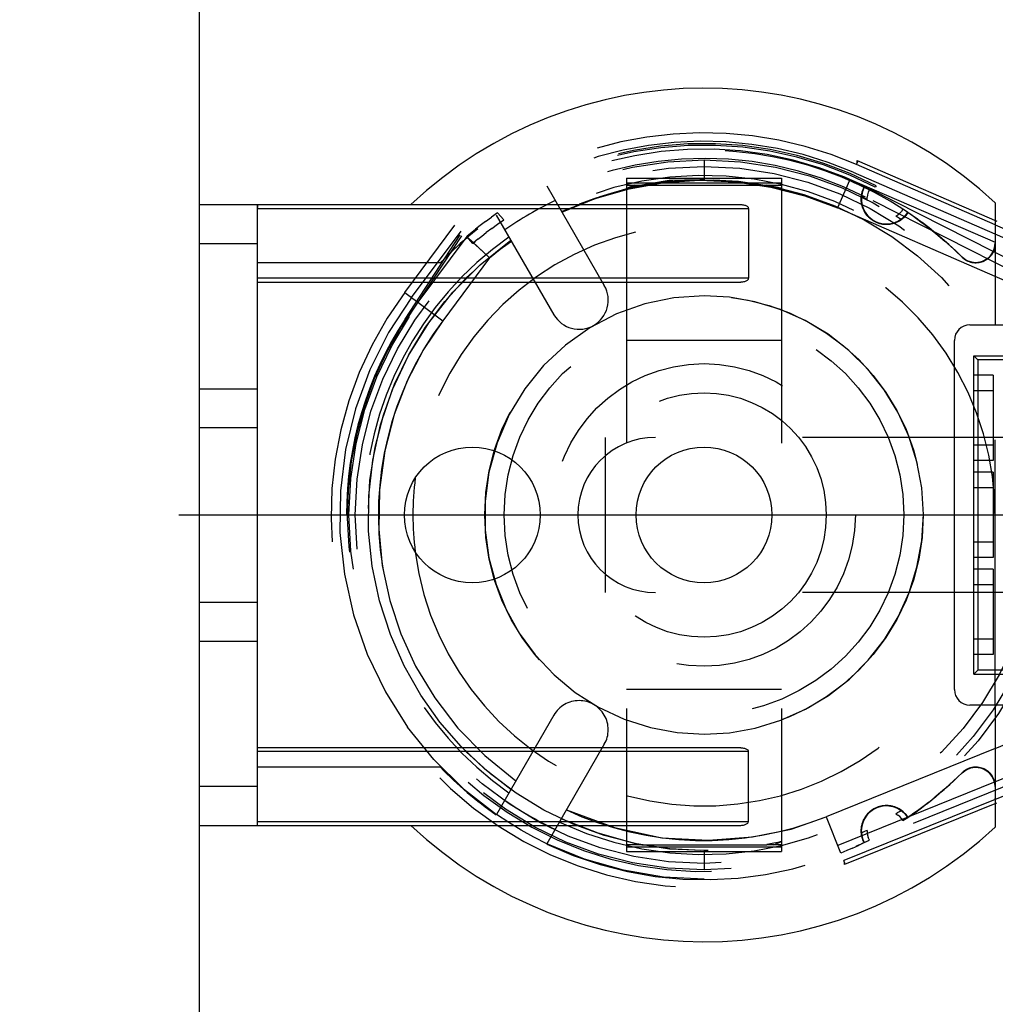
# Model space of a CAD drawing. Header units: millimetres. Extents: x 0 to 210, y 0 to 297.
# Tile 12 of 21: x 140 to 147, y 155 to 162. Entities that reach past the tile are written whole.
import ezdxf
from ezdxf.enums import TextEntityAlignment as Align

# ---------------------------------------------------------------- set-up
doc = ezdxf.new("R2010")
doc.units = ezdxf.units.MM
doc.header["$LTSCALE"] = 19.36
for name, pattern in [('CENTER', [0.6, 0.375, -0.075, 0.075, -0.075]), ('DOT', [0.2, 0.1, -0.1]), ('HIDDEN', [0.2, 0.1, -0.1])]:
    doc.linetypes.add(name, pattern=pattern)
doc.layers.get('0').update_dxf_attribs({"linetype": 'CONTINUOUS'})
for name, color, linetype in [('DEFAULT_2', 8, 'HIDDEN'), ('Z_AXIS', 7, 'CONTINUOUS'), ('Z_DIM_2D', 7, 'CONTINUOUS')]:
    doc.layers.add(name, color=color, linetype=linetype)
doc.styles.add('TEXTSTYLE_3', font='tridonic-metric-print-light.otf')
doc.styles.add('TEXTSTYLE_4', font='gdt', dxfattribs={"width": 0.7})
doc.dimstyles.new('DIMSTYLE_5', dxfattribs={"dimtxt": 2.2, "dimasz": 3.5, "dimexe": 1.5, "dimexo": 0, "dimgap": 0.55, "dimtad": 1, "dimdec": 0, "dimlfac": 3.529412, "dimdsep": 46, "dimtxsty": 'TEXTSTYLE_3', "dimcen": 0.09, "dimclrt": 5, "dimadec": 0, "dimazin": 2, "dimtp": 0.2, "dimtm": 0.2, "dimtfac": 1, "dimtdec": 0, "dimtofl": 0, "dimtmove": 0, "dimatfit": 3, "dimfxl": 0, "dimtolj": 1, "dimarcsym": 0})

# ---------------------------------------------------------------- blocks, each defined once
blk = doc.blocks.new('*D7')
at = {"layer": 'Z_DIM_2D', "color": 2, "linetype": 'Continuous', "transparency": 16777216}
for p, q in [((141.1741, 164.3623), (144.7965, 164.3623)), ((148.4189, 164.3623), (144.7965, 164.3623)), ((141.1741, 141.4335), (141.1741, 163.8123)), ((148.4189, 139.836), (148.4189, 163.8123))]:
    blk.add_line(p, q, dxfattribs=at)
at = {"layer": 'Z_DIM_2D', "color": 5, "linetype": 'Continuous', "transparency": 16777216}
for s, style, p in [('`', 'TEXTSTYLE_4', (143.2159, 164.9123)), (' (24', 'TEXTSTYLE_3', (139.2639, 164.9123)), ('1.5)  ', 'TEXTSTYLE_3', (147.5123, 164.9123)), ('26', 'TEXTSTYLE_3', (134.9452, 164.9123))]:
    blk.add_text(s, height=2.2, dxfattribs=dict(at, style=style)).set_placement(p, align=Align.CENTER)
blk = doc.blocks.new('_NONE')

msp = doc.modelspace()

# ---------------------------------------------------------------- linework, layer by layer
at = {"color": 9, "linetype": 'DOT'}
msp.add_line((144.8274, 160.852), (144.8574, 160.8521), dxfattribs=at)
at = {"color": 7, "linetype": 'Continuous'}
for p, q in [((141.1741, 156.1346), (141.1741, 160.6679)), ((141.1741, 160.6679), (145.1249, 160.6679)), ((141.5991, 156.1346), (141.5991, 160.6679)), ((145.1815, 160.6396), (145.1815, 160.1296)), ((146.9824, 160.6812), (146.9824, 159.7896)), ((146.9824, 160.5205), (148.2111, 159.9863)), ((141.5991, 160.1013), (145.1249, 160.1013)), ((146.7983, 159.7896), (148.0733, 159.7896)), ((146.6849, 157.1263), (146.6849, 159.6763)), ((146.8266, 157.2396), (146.8266, 159.5629)), ((146.8266, 159.5629), (146.8549, 159.5346)), ((146.8266, 159.5629), (148.3849, 159.5629)), ((146.8549, 159.5346), (146.8549, 157.2679)), ((147.2516, 159.5346), (146.8549, 159.5346)), ((141.1741, 159.0388), (141.5991, 159.0388)), ((141.1741, 157.7638), (141.5991, 157.7638)), ((146.8266, 157.2396), (146.8549, 157.2679)), ((147.2516, 157.2679), (146.8549, 157.2679)), ((146.8266, 157.2396), (148.3849, 157.2396)), ((147.4216, 157.0129), (146.7983, 157.0129)), ((146.9824, 157.0129), (146.9824, 156.1214)), ((148.2999, 156.9846), (146.9824, 156.4519)), ((148.2028, 156.817), (146.9824, 156.3235)), ((145.1249, 156.7013), (141.5991, 156.7013)), ((145.1815, 156.1629), (145.1815, 156.6729)), ((141.1741, 156.1346), (145.1249, 156.1346))]:
    msp.add_line(p, q, dxfattribs=at)
at = {"color": 9, "linetype": 'Continuous'}
for p, q in [((141.5991, 160.6396), (145.1815, 160.6396)), ((141.1741, 160.3846), (141.5991, 160.3846)), ((145.1815, 160.1296), (141.5991, 160.1296)), ((147.7966, 159.7896), (146.9824, 160.1436)), ((141.1741, 159.3221), (141.5991, 159.3221)), ((141.1741, 157.4804), (141.5991, 157.4804)), ((146.9824, 156.6964), (147.8232, 157.0363)), ((145.1815, 156.6729), (141.5991, 156.6729)), ((141.5991, 156.4179), (141.1741, 156.4179)), ((141.5991, 156.1629), (145.1815, 156.1629))]:
    msp.add_line(p, q, dxfattribs=at)
at = {"color": 9, "linetype": 'DOT'}
for points in [[(143.8169, 160.6174), (144.11, 160.729), (144.3811, 160.8054), (144.6303, 160.8464)], [(144.4972, 160.8198), (144.3237, 160.7868), (144.1522, 160.7413), (143.9838, 160.6835), (143.8193, 160.6134)], [(145.8324, 160.6436), (145.6208, 160.7233), (145.402, 160.7836), (145.177, 160.8238), (144.9492, 160.8433), (144.7222, 160.8418), (144.4972, 160.8198)], [(142.9498, 159.8197), (142.809, 159.6093), (142.6916, 159.3809), (142.596, 159.1339), (142.5271, 158.8703), (142.4895, 158.5847), (142.4826, 158.2978), (142.5086, 158.0316), (142.5638, 157.7769), (142.6439, 157.5326), (142.7524, 157.297), (142.8919, 157.0649), (143.0608, 156.8447), (143.2583, 156.6438), (143.4847, 156.4597)], [(143.853, 156.2475), (144.2049, 156.1198), (144.5484, 156.0444), (144.8891, 156.0255), (145.2101, 156.0505), (145.4947, 156.1064), (145.7485, 156.1974)]]:
    msp.add_lwpolyline(points, dxfattribs=at)
at = {"color": 7, "linetype": 'Continuous'}
for points in [[(145.1249, 160.6679), (145.1322, 160.6677), (145.1392, 160.667), (145.1457, 160.6659), (145.1519, 160.6645), (145.1577, 160.6627), (145.1631, 160.6605), (145.168, 160.658), (145.1724, 160.6551), (145.1761, 160.6517), (145.179, 160.6479), (145.1808, 160.6439), (145.1815, 160.6396)], [(145.1815, 160.1296), (145.1808, 160.1253), (145.179, 160.1213), (145.1761, 160.1175), (145.1724, 160.1141), (145.168, 160.1112), (145.1631, 160.1087), (145.1577, 160.1065), (145.1519, 160.1047), (145.1457, 160.1033), (145.1392, 160.1022), (145.1322, 160.1015), (145.1249, 160.1013)], [(145.1249, 156.7013), (145.1322, 156.701), (145.1392, 156.7004), (145.1457, 156.6993), (145.1519, 156.6978), (145.1577, 156.696), (145.1631, 156.6939), (145.168, 156.6913), (145.1724, 156.6884), (145.1761, 156.685), (145.179, 156.6813), (145.1808, 156.6772), (145.1815, 156.6729)], [(145.1249, 156.1346), (145.1323, 156.1349), (145.1394, 156.1355), (145.146, 156.1366), (145.1522, 156.1381), (145.158, 156.1399), (145.1633, 156.1421), (145.1682, 156.1446), (145.1724, 156.1475), (145.1761, 156.1507), (145.1789, 156.1544), (145.1807, 156.1584), (145.1815, 156.1629)]]:
    msp.add_lwpolyline(points, dxfattribs=at)
for centre in [(143.1659, 158.4013), (144.8574, 158.4013)]:
    msp.add_circle(centre, 0.4958, dxfattribs=at)
for centre, radius, start, end in [((144.8574, 158.4013), 3.1167, 47.01411, 133.34176), ((146.7983, 159.6763), 0.1133, 90, 180), ((144.8574, 158.4013), 2.125, 172.72145, 187.27855), ((146.7983, 157.1263), 0.1133, 180, 270), ((144.8574, 158.4013), 3.1167, 226.65824, 312.98589)]:
    msp.add_arc(centre, radius, start, end, dxfattribs=at)
at = {"layer": 'DEFAULT_2', "color": 8, "linetype": 'DOT'}
for p, q in [((144.8574, 160.9937), (144.8574, 160.8521)), ((144.8274, 160.852), (144.8579, 160.852)), ((144.0623, 160.7121), (144.3109, 160.7838)), ((144.2908, 160.8096), (144.3983, 160.8093)), ((144.3109, 160.7838), (144.566, 160.8284)), ((145.0873, 160.8337), (145.3461, 160.7953)), ((145.3166, 160.8093), (145.4241, 160.8096)), ((145.9194, 160.8437), (145.8324, 160.6436)), ((143.8194, 160.613), (144.0623, 160.7121)), ((143.3964, 160.5566), (143.3511, 160.608)), ((143.2236, 160.2281), (143.4476, 160.4071)), ((143.2915, 160.2792), (143.3303, 160.3109)), ((143.0244, 160.0282), (143.2236, 160.2281)), ((142.6725, 160.0259), (142.9499, 159.8197)), ((142.8489, 159.8049), (143.0244, 160.0282)), ((144.6374, 159.9867), (144.4252, 159.9427)), ((144.8574, 160.0021), (144.6374, 159.9867)), ((144.4252, 159.9427), (144.219, 159.869)), ((144.219, 159.869), (144.0246, 159.7684)), ((142.7008, 159.5658), (142.8489, 159.8049)), ((144.0246, 159.7684), (143.8464, 159.6423)), ((142.5841, 159.3166), (142.7008, 159.5658)), ((142.4093, 158.2829), (142.4108, 158.5407)), ((143.7626, 157.2334), (143.9176, 157.1055)), ((143.9176, 157.1055), (144.0883, 156.9973)), ((144.0883, 156.9973), (144.2739, 156.9112)), ((144.2739, 156.9112), (144.4674, 156.8487)), ((144.8574, 156.8004), (145.0446, 156.8108)), ((143.2575, 156.5448), (143.0843, 156.7092)), ((143.448, 156.3962), (143.2575, 156.5448)), ((144.0858, 156.0772), (143.8157, 156.183)), ((145.7485, 156.1974), (145.8547, 155.9348)), ((144.3494, 156.0032), (144.0858, 156.0772)), ((144.4037, 155.9929), (144.2908, 155.9929)), ((144.6065, 155.961), (144.3494, 156.0032)), ((144.8569, 155.9505), (144.6065, 155.961)), ((145.4241, 155.9929), (145.3166, 155.9929)), ((144.8875, 155.9505), (144.8569, 155.9505)), ((144.8574, 155.9504), (144.8574, 155.8088))]:
    msp.add_line(p, q, dxfattribs=at)
at = {"layer": 'DEFAULT_2', "color": 8, "linetype": 'HIDDEN'}
for p, q in [((145.9763, 160.9747), (145.9759, 160.9891)), ((145.9759, 160.9891), (146.9937, 160.5465)), ((145.9702, 160.9606), (145.9815, 160.9866)), ((146.9824, 160.5205), (145.9702, 160.9606)), ((144.2908, 160.8606), (144.2908, 155.9438)), ((144.2908, 160.8606), (145.4241, 160.8606)), ((145.4241, 160.8606), (145.4241, 155.9438)), ((146.9846, 160.3898), (145.9228, 160.8515)), ((145.9454, 160.9035), (148.1862, 159.9292)), ((143.709, 160.8043), (144.1296, 160.0758)), ((144.2908, 160.8266), (145.4241, 160.8266)), ((144.3468, 160.8096), (144.2908, 160.7858)), ((144.3734, 160.8038), (144.3991, 160.8089)), ((144.3983, 160.8093), (145.3166, 160.8093)), ((145.3264, 160.8068), (145.3119, 160.8096)), ((145.3409, 160.804), (145.3264, 160.8068)), ((145.36, 160.8), (145.3409, 160.804)), ((145.9464, 160.8318), (145.9194, 160.8437)), ((145.9467, 160.8316), (145.9735, 160.8195)), ((146, 160.8071), (145.9733, 160.8196)), ((146.0265, 160.7943), (145.9999, 160.8071)), ((146.0127, 160.761), (146.0265, 160.7943)), ((146.0265, 160.7943), (146.0129, 160.762)), ((146.0168, 160.7729), (146.013, 160.7616)), ((146.0265, 160.7943), (146.0132, 160.7639)), ((146.0265, 160.7943), (146.0214, 160.7838)), ((146.0329, 160.7912), (146.0265, 160.7943)), ((146.0646, 160.7753), (146.0265, 160.7943)), ((146.0582, 160.7785), (146.0634, 160.7759)), ((146.0673, 160.7835), (147.8056, 159.9006)), ((146.1128, 160.8047), (146.1076, 160.7946)), ((146.0049, 160.7223), (146.0058, 160.7255)), ((146.0058, 160.7255), (146.0049, 160.7224)), ((146.005, 160.712), (146.0049, 160.7223)), ((146.0049, 160.7078), (146.0066, 160.6772)), ((146.0073, 160.675), (146.0049, 160.7078)), ((146.005, 160.7221), (146.0051, 160.7225)), ((146.005, 160.7112), (146.005, 160.7198)), ((146.005, 160.7119), (146.0061, 160.6947)), ((146.0054, 160.6941), (146.005, 160.7112)), ((146.0058, 160.7255), (146.0051, 160.722)), ((146.0057, 160.6924), (146.0063, 160.7287)), ((146.0058, 160.7253), (146.0127, 160.761)), ((146.0074, 160.7378), (146.0058, 160.7256)), ((146.0196, 160.7187), (146.0058, 160.7256)), ((146.0061, 160.6879), (146.0058, 160.7253)), ((146.0132, 160.7639), (146.0059, 160.7271)), ((146.0059, 160.7271), (146.0059, 160.6917)), ((146.0063, 160.7302), (146.0134, 160.7645)), ((146.013, 160.7616), (146.0098, 160.7499)), ((146.0335, 160.7117), (146.0196, 160.7187)), ((146.0476, 160.7044), (146.0335, 160.7117)), ((147.8183, 159.8179), (146.0365, 160.7228)), ((146.0476, 160.7044), (146.0482, 160.722)), ((141.599, 160.6535), (141.5991, 160.6468)), ((145.1633, 160.6604), (145.1682, 160.6579)), ((145.1724, 160.655), (145.1761, 160.6518)), ((145.1807, 160.6441), (145.1815, 160.6396)), ((146.9824, 160.1436), (145.8324, 160.6436)), ((146.0054, 160.6947), (146.0082, 160.6732)), ((146.0085, 160.6715), (146.0054, 160.6941)), ((146.013, 160.6538), (146.0059, 160.6917)), ((146.006, 160.6904), (146.0138, 160.6514)), ((146.0086, 160.6713), (146.0061, 160.6945)), ((146.0139, 160.6509), (146.0061, 160.6879)), ((146.0066, 160.6772), (146.0156, 160.6459)), ((146.0168, 160.6427), (146.0073, 160.675)), ((146.0082, 160.6732), (146.0143, 160.6508)), ((146.0156, 160.6461), (146.0086, 160.6714)), ((146.0298, 160.6159), (146.013, 160.6538)), ((146.0131, 160.6533), (146.0284, 160.6179)), ((146.0138, 160.6514), (146.0313, 160.6133)), ((146.0286, 160.6175), (146.0148, 160.6489)), ((146.0152, 160.6474), (146.0241, 160.626)), ((146.0156, 160.6459), (146.0326, 160.6121)), ((146.0339, 160.6096), (146.0168, 160.6427)), ((146.3098, 160.6337), (146.2983, 160.6179)), ((146.3453, 160.6102), (146.3098, 160.6337)), ((146.3158, 160.6298), (146.3123, 160.6321)), ((143.2627, 160.545), (143.3057, 160.5763)), ((143.3511, 160.608), (143.3056, 160.5762)), ((143.3414, 160.591), (143.7615, 159.8633)), ((146.0372, 160.6033), (146.0253, 160.6236)), ((146.0267, 160.6208), (146.0449, 160.5936)), ((146.0284, 160.6179), (146.0509, 160.586)), ((146.0473, 160.5905), (146.0286, 160.6175)), ((146.0521, 160.5847), (146.0309, 160.614)), ((146.0547, 160.5819), (146.0311, 160.6141)), ((146.0313, 160.6133), (146.0569, 160.5795)), ((146.0326, 160.6121), (146.0557, 160.5808)), ((146.0449, 160.5936), (146.0683, 160.5688)), ((146.0712, 160.5663), (146.0473, 160.5905)), ((146.0509, 160.586), (146.0799, 160.5598)), ((146.0806, 160.5592), (146.0523, 160.5845)), ((146.0871, 160.5546), (146.0547, 160.5819)), ((146.0557, 160.5808), (146.0832, 160.5569)), ((146.0569, 160.5795), (146.0885, 160.554)), ((146.0683, 160.5688), (146.0968, 160.5487)), ((146.0912, 160.5518), (146.0702, 160.5673)), ((146.1002, 160.5467), (146.0737, 160.5646)), ((146.0795, 160.5597), (146.0963, 160.549)), ((146.0799, 160.5598), (146.1157, 160.5389)), ((146.2569, 160.5836), (146.2719, 160.5929)), ((146.2702, 160.575), (146.2569, 160.5836)), ((146.2833, 160.5664), (146.2702, 160.575)), ((146.2762, 160.5459), (146.3026, 160.5631)), ((146.3042, 160.564), (146.28, 160.548)), ((146.2961, 160.5579), (146.2833, 160.5664)), ((146.3201, 160.5786), (146.2885, 160.5528)), ((146.2934, 160.556), (146.3229, 160.5808)), ((146.2961, 160.5579), (146.2934, 160.5555)), ((146.2936, 160.5556), (146.2961, 160.5579)), ((146.2961, 160.5579), (146.2944, 160.5564)), ((146.3047, 160.5644), (146.3274, 160.5856)), ((146.3453, 160.6102), (146.3201, 160.5786)), ((146.3229, 160.5808), (146.3453, 160.6102)), ((146.3453, 160.6102), (146.3268, 160.5854)), ((146.3274, 160.5856), (146.3453, 160.6102)), ((146.3394, 160.6142), (146.3453, 160.6102)), ((146.4154, 160.5614), (146.3453, 160.6102)), ((146.398, 160.5738), (146.4506, 160.5356)), ((146.4152, 160.5614), (146.4836, 160.5105)), ((142.6724, 160.026), (143.0378, 160.5173)), ((143.1621, 160.4663), (143.1896, 160.4886)), ((143.2234, 160.5151), (143.1894, 160.4885)), ((143.2625, 160.5449), (143.2234, 160.5151)), ((143.3077, 160.4937), (143.2684, 160.464)), ((143.3074, 160.4934), (143.3498, 160.5242)), ((143.3498, 160.5242), (143.3964, 160.5566)), ((146.1249, 160.5351), (146.0871, 160.5546)), ((146.0903, 160.5526), (146.129, 160.5337)), ((146.0968, 160.5487), (146.1283, 160.5339)), ((146.0983, 160.5477), (146.1183, 160.5378)), ((146.1323, 160.5326), (146.101, 160.5464)), ((146.1407, 160.5301), (146.1152, 160.5394)), ((146.148, 160.5283), (146.1157, 160.5389)), ((146.1157, 160.5389), (146.1459, 160.5286)), ((146.1157, 160.5389), (146.1592, 160.5263)), ((146.1488, 160.5282), (146.1157, 160.5389)), ((146.1183, 160.5378), (146.1389, 160.5306)), ((146.1663, 160.5252), (146.1249, 160.5351)), ((146.1283, 160.5339), (146.1581, 160.5266)), ((146.129, 160.5337), (146.1716, 160.5247)), ((146.1657, 160.5254), (146.1346, 160.5321)), ((146.1389, 160.5306), (146.1599, 160.5259)), ((146.1664, 160.5249), (146.1407, 160.5301)), ((146.1459, 160.5286), (146.1774, 160.524)), ((146.1819, 160.5238), (146.1488, 160.5282)), ((146.1592, 160.5263), (146.2018, 160.5241)), ((146.1599, 160.5259), (146.1809, 160.5237)), ((146.1609, 160.5259), (146.1933, 160.5237)), ((146.2088, 160.5247), (146.1663, 160.5252)), ((146.1716, 160.5247), (146.215, 160.5254)), ((146.1774, 160.524), (146.2109, 160.5251)), ((146.2148, 160.5255), (146.1809, 160.5238)), ((146.2155, 160.5256), (146.1819, 160.5238)), ((146.1933, 160.5237), (146.2232, 160.527)), ((146.2199, 160.5262), (146.1943, 160.5238)), ((146.2018, 160.5241), (146.2444, 160.5322)), ((146.2478, 160.5332), (146.2088, 160.5247)), ((146.2109, 160.5251), (146.2444, 160.5321)), ((146.215, 160.5254), (146.2551, 160.5364)), ((146.2486, 160.5336), (146.2199, 160.5262)), ((146.2246, 160.5271), (146.2478, 160.5332)), ((146.2522, 160.5347), (146.2273, 160.5277)), ((146.2444, 160.5322), (146.284, 160.55)), ((146.2444, 160.5321), (146.2744, 160.5451)), ((146.2775, 160.5463), (146.2478, 160.5332)), ((146.2885, 160.5528), (146.2503, 160.5343)), ((146.2562, 160.5367), (146.291, 160.5547)), ((146.2839, 160.5499), (146.2684, 160.5421)), ((146.2852, 160.5507), (146.2714, 160.543)), ((146.2933, 160.5555), (146.2839, 160.5499)), ((146.2937, 160.5557), (146.2852, 160.5507)), ((146.5006, 160.4973), (146.4501, 160.5359)), ((146.5505, 160.4572), (146.5006, 160.4973)), ((142.6748, 159.8316), (143.0786, 160.4478)), ((143.0872, 160.4402), (142.6843, 159.8254)), ((142.7225, 159.9888), (143.0837, 160.4745)), ((143.1253, 160.4356), (142.7679, 159.955)), ((143.0778, 160.3827), (143.1315, 160.4297)), ((143.1315, 160.4297), (143.1127, 160.4136)), ((143.1294, 160.4392), (143.1253, 160.4356)), ((143.1703, 160.3846), (143.1253, 160.4356)), ((143.1294, 160.4392), (143.1621, 160.4663)), ((143.2067, 160.3591), (143.1314, 160.4296)), ((143.1315, 160.4297), (143.1764, 160.3871)), ((143.2069, 160.4152), (143.1744, 160.3882)), ((143.2073, 160.4155), (143.2346, 160.4376)), ((143.2346, 160.4376), (143.2684, 160.464)), ((146.5505, 160.4572), (146.6156, 160.4018)), ((146.6476, 160.3732), (146.5996, 160.4158)), ((143.0277, 160.3366), (143.0789, 160.3838)), ((143.0463, 160.354), (143.0277, 160.3366)), ((143.0779, 160.3828), (143.0617, 160.3682)), ((143.0949, 160.3979), (143.0779, 160.3828)), ((143.1703, 160.3846), (143.1868, 160.3985)), ((143.1744, 160.3882), (143.1703, 160.3846)), ((143.1763, 160.3872), (143.2314, 160.3359)), ((143.2065, 160.3592), (143.2915, 160.2792)), ((146.6156, 160.4018), (146.6792, 160.3441)), ((146.6945, 160.3295), (146.6476, 160.3732)), ((146.7406, 160.2846), (146.6788, 160.3444)), ((146.9706, 160.3282), (146.9797, 160.3553)), ((146.9797, 160.3572), (146.9719, 160.3312)), ((146.9789, 160.352), (146.9824, 160.3848)), ((146.9824, 160.3848), (146.9797, 160.3551)), ((146.9824, 160.3848), (146.9797, 160.3572)), ((146.9801, 160.3563), (146.9824, 160.3848)), ((142.9335, 160.2429), (142.9788, 160.2892)), ((143.2915, 160.2792), (142.9498, 159.8197)), ((142.9801, 160.2904), (143.0277, 160.3366)), ((146.7406, 160.2846), (146.6945, 160.3295)), ((146.7694, 160.2627), (146.7406, 160.2846)), ((146.9178, 160.266), (146.94, 160.2837)), ((146.9591, 160.3069), (146.9417, 160.2854)), ((146.9583, 160.3063), (146.9712, 160.33)), ((146.9719, 160.3312), (146.9591, 160.3069)), ((142.9335, 160.2429), (141.5991, 160.2429)), ((142.8401, 160.243), (142.8338, 160.2429)), ((142.8902, 160.2428), (142.8401, 160.243)), ((142.9441, 160.254), (142.9335, 160.2429)), ((146.7695, 160.2626), (146.7986, 160.2498)), ((146.7843, 160.2549), (146.8199, 160.2448)), ((146.812, 160.2461), (146.7843, 160.2549)), ((146.8008, 160.2489), (146.8355, 160.2434)), ((146.8114, 160.2463), (146.8386, 160.2432)), ((146.8398, 160.2431), (146.812, 160.2461)), ((146.8386, 160.2432), (146.8703, 160.2463)), ((146.8682, 160.2459), (146.8409, 160.2432)), ((146.8661, 160.2454), (146.8928, 160.253)), ((146.8954, 160.2541), (146.8682, 160.2459)), ((146.8703, 160.2463), (146.901, 160.2571)), ((146.8928, 160.253), (146.9178, 160.266)), ((142.7225, 159.9887), (142.555, 159.7342)), ((146.9824, 157.0129), (146.9824, 159.7896)), ((145.4241, 159.6763), (144.2908, 159.6763)), ((146.9683, 159.4213), (146.8266, 159.4213)), ((146.9683, 159.4213), (146.9683, 158.7979)), ((146.9683, 159.3079), (146.8266, 159.3079)), ((144.1349, 158.9679), (144.1349, 157.8346)), ((147.5121, 158.9679), (144.1349, 158.9679)), ((146.9683, 158.9113), (146.8266, 158.9113)), ((146.9683, 158.7979), (146.8266, 158.7979)), ((146.9683, 158.7129), (146.8266, 158.7129)), ((146.9683, 158.7129), (146.9683, 158.0896)), ((146.9683, 158.5996), (146.8266, 158.5996)), ((142.2649, 158.4013), (142.2479, 158.4013)), ((146.9683, 158.2029), (146.8266, 158.2029)), ((146.9683, 158.0896), (146.8266, 158.0896)), ((146.9683, 158.0046), (146.8266, 158.0046)), ((146.9683, 158.0046), (146.9683, 157.3813)), ((147.5121, 157.8346), (144.1349, 157.8346)), ((146.9683, 157.8913), (146.8266, 157.8913)), ((146.9683, 157.4946), (146.8266, 157.4946)), ((146.9683, 157.3813), (146.8266, 157.3813)), ((145.4241, 157.1263), (144.2908, 157.1263)), ((143.7615, 156.9392), (143.3428, 156.2141)), ((142.8855, 156.6154), (142.6942, 156.8526)), ((148.1795, 156.8748), (145.8547, 155.9348)), ((144.1296, 156.7267), (143.7105, 156.0007)), ((146.9824, 156.6964), (145.7485, 156.1974)), ((143.1026, 156.4016), (142.8855, 156.6154)), ((142.9335, 156.5596), (141.5991, 156.5596)), ((146.7749, 156.5434), (146.7875, 156.5496)), ((146.8155, 156.5573), (146.7875, 156.5496)), ((146.7876, 156.5491), (146.8149, 156.5569)), ((146.8221, 156.5581), (146.7923, 156.5509)), ((146.8149, 156.5569), (146.8419, 156.5594)), ((146.8453, 156.5593), (146.8168, 156.5571)), ((146.8435, 156.5594), (146.8716, 156.5559)), ((146.8735, 156.5555), (146.8453, 156.5593)), ((146.8716, 156.5559), (146.8983, 156.5472)), ((146.9002, 156.5463), (146.8735, 156.5555)), ((146.8744, 156.5553), (146.9077, 156.5422)), ((146.9095, 156.5416), (146.8821, 156.5531)), ((146.8983, 156.5472), (146.9225, 156.5333)), ((146.9244, 156.532), (146.9002, 156.5463)), ((146.9332, 156.5248), (146.9095, 156.5416)), ((146.9225, 156.5333), (146.9436, 156.5151)), ((146.9452, 156.5134), (146.9244, 156.532)), ((146.6794, 156.4587), (146.6182, 156.4031)), ((146.6928, 156.4713), (146.6387, 156.4212)), ((146.6795, 156.4587), (146.7413, 156.5186)), ((146.6805, 156.4597), (146.7102, 156.488)), ((146.7406, 156.5179), (146.7111, 156.4889)), ((146.7412, 156.5185), (146.7518, 156.5279)), ((146.9527, 156.5046), (146.9332, 156.5248)), ((146.9436, 156.5151), (146.9604, 156.4933)), ((146.9619, 156.4907), (146.9452, 156.5134)), ((146.9667, 156.4823), (146.9527, 156.5046)), ((146.9591, 156.4952), (146.9724, 156.4701)), ((146.9604, 156.4933), (146.9728, 156.4691)), ((146.9732, 156.468), (146.9613, 156.492)), ((146.9739, 156.4661), (146.9619, 156.4907)), ((146.9728, 156.4691), (146.9813, 156.4424)), ((146.9728, 156.4691), (146.9801, 156.4439)), ((146.9803, 156.4431), (146.9739, 156.4656)), ((143.1026, 156.4016), (143.3428, 156.2141)), ((146.9824, 156.4519), (145.8335, 155.9873)), ((146.6159, 156.401), (146.5526, 156.3471)), ((146.6092, 156.3951), (146.5849, 156.3741)), ((146.6442, 156.4262), (146.5887, 156.3774)), ((146.9824, 156.4177), (146.9803, 156.4431)), ((146.9824, 156.4177), (146.9807, 156.442)), ((146.9813, 156.4424), (146.9824, 156.4177)), ((146.9824, 156.4177), (146.9816, 156.4376)), ((146.9824, 156.3235), (145.8781, 155.877)), ((146.4839, 156.2923), (146.5489, 156.3441)), ((146.4936, 156.2998), (146.5179, 156.3189)), ((146.569, 156.3607), (146.5383, 156.3354)), ((146.5955, 156.3832), (146.5394, 156.3363)), ((146.9824, 156.3235), (146.9825, 156.3295)), ((146.993, 156.2972), (145.8834, 155.8486)), ((146.0567, 156.2227), (146.0868, 156.2478)), ((146.0657, 156.2315), (146.0934, 156.2517)), ((146.0974, 156.2542), (146.0689, 156.2343)), ((146.1094, 156.2605), (146.0738, 156.2384)), ((146.0959, 156.2534), (146.0773, 156.2411)), ((146.0791, 156.2425), (146.1145, 156.2632)), ((146.0868, 156.2478), (146.1216, 156.2661)), ((146.1212, 156.266), (146.0908, 156.2505)), ((146.0941, 156.2522), (146.1227, 156.2662)), ((146.1291, 156.2689), (146.0974, 156.2542)), ((146.1491, 156.2745), (146.1094, 156.2605)), ((146.1145, 156.2632), (146.1462, 156.2735)), ((146.1541, 156.2755), (146.1212, 156.266)), ((146.1623, 156.2767), (146.1291, 156.2689)), ((146.1488, 156.2744), (146.1821, 156.2787)), ((146.1512, 156.275), (146.1745, 156.2786)), ((146.1904, 156.2787), (146.1516, 156.2748)), ((146.1584, 156.2762), (146.1912, 156.2789)), ((146.195, 156.2788), (146.1623, 156.2767)), ((146.1745, 156.2786), (146.1981, 156.2787)), ((146.1832, 156.2788), (146.2151, 156.2767)), ((146.2311, 156.2741), (146.1904, 156.2787)), ((146.1912, 156.2789), (146.2215, 156.2758)), ((146.1992, 156.2786), (146.2362, 156.2725)), ((146.2237, 156.2756), (146.2008, 156.2785)), ((146.2181, 156.2765), (146.2497, 156.2685)), ((146.2215, 156.2758), (146.248, 156.2692)), ((146.2496, 156.2687), (146.2242, 156.2754)), ((146.2682, 156.2608), (146.2311, 156.2741)), ((146.2478, 156.2693), (146.2691, 156.2599)), ((146.248, 156.2692), (146.2691, 156.2606)), ((146.2696, 156.2604), (146.2496, 156.2687)), ((146.2516, 156.268), (146.2811, 156.2539)), ((146.3007, 156.2412), (146.2682, 156.2608)), ((146.2691, 156.2606), (146.2841, 156.2525)), ((146.2848, 156.2521), (146.2692, 156.2598)), ((146.282, 156.2535), (146.3084, 156.2351)), ((146.2833, 156.2361), (146.2955, 156.2442)), ((146.2841, 156.2525), (146.2917, 156.2481)), ((146.2961, 156.2446), (146.2934, 156.247)), ((146.2935, 156.247), (146.2945, 156.2461)), ((146.2937, 156.247), (146.2961, 156.2446)), ((146.2961, 156.2446), (146.3105, 156.2332)), ((146.2971, 156.2436), (146.319, 156.2253)), ((146.3958, 156.2272), (146.4452, 156.263)), ((146.4839, 156.2923), (146.4157, 156.2414)), ((146.497, 156.3024), (146.442, 156.2606)), ((146.0234, 156.1752), (146.0106, 156.1389)), ((146.0123, 156.1464), (146.0277, 156.183)), ((146.0141, 156.1517), (146.0251, 156.1787)), ((146.0276, 156.1832), (146.0155, 156.1556)), ((146.0164, 156.1589), (146.0271, 156.1822)), ((146.045, 156.2092), (146.0234, 156.1752)), ((146.0337, 156.1939), (146.0234, 156.1751)), ((146.0277, 156.183), (146.0504, 156.216)), ((146.0462, 156.2109), (146.0337, 156.1939)), ((146.042, 156.2058), (146.0594, 156.2255)), ((146.0738, 156.2384), (146.045, 156.2092)), ((146.0608, 156.2268), (146.0462, 156.2109)), ((146.0504, 156.216), (146.0791, 156.2425)), ((146.0773, 156.2411), (146.0608, 156.2268)), ((146.2569, 156.219), (146.2702, 156.2276)), ((146.2569, 156.219), (146.2719, 156.2097)), ((146.2702, 156.2276), (146.2833, 156.2361)), ((146.3265, 156.2178), (146.3007, 156.2412)), ((146.3098, 156.1688), (146.3453, 156.1923)), ((146.3158, 156.1727), (146.3123, 156.1704)), ((146.319, 156.2253), (146.335, 156.2085)), ((146.3235, 156.2206), (146.3352, 156.2069)), ((146.3453, 156.1923), (146.3279, 156.2158)), ((146.3294, 156.2147), (146.3453, 156.1923)), ((146.335, 156.2085), (146.3453, 156.1923)), ((146.3352, 156.2069), (146.3453, 156.1923)), ((146.3394, 156.1883), (146.3453, 156.1923)), ((146.4157, 156.2414), (146.3453, 156.1923)), ((146.3453, 156.1923), (146.3958, 156.2272)), ((146.3453, 156.1923), (146.363, 156.2043)), ((146.4044, 156.2333), (146.3789, 156.2153)), ((146.4149, 156.2408), (146.3966, 156.2278)), ((143.6155, 156.0484), (143.5224, 156.1)), ((145.1808, 156.1586), (145.1815, 156.1629)), ((146.0049, 156.0917), (146.0074, 156.1243)), ((146.0049, 156.0916), (146.0059, 156.1089)), ((146.0054, 156.1076), (146.005, 156.0914)), ((146.005, 156.0901), (146.0052, 156.1058)), ((146.0106, 156.1389), (146.0051, 156.1028)), ((146.0051, 156.1028), (146.0068, 156.0703)), ((146.0082, 156.1295), (146.0054, 156.1076)), ((146.0057, 156.1085), (146.0123, 156.1464)), ((146.0064, 156.0714), (146.0058, 156.1054)), ((146.0086, 156.1312), (146.006, 156.1088)), ((146.0077, 156.1266), (146.0162, 156.1581)), ((146.0082, 156.1295), (146.0164, 156.1589)), ((146.0149, 156.1543), (146.0086, 156.1311)), ((143.7104, 156.0007), (143.6154, 156.0484)), ((146.005, 156.0806), (146.0049, 156.0916)), ((146.0079, 156.0626), (146.005, 156.0914)), ((146.0051, 156.0802), (146.005, 156.0901)), ((146.005, 156.0806), (146.0058, 156.077)), ((146.0058, 156.077), (146.0051, 156.0806)), ((146.0051, 156.0804), (146.0058, 156.077)), ((146.0052, 156.0858), (146.0087, 156.0581)), ((146.0074, 156.0647), (146.0058, 156.077)), ((146.0196, 156.0839), (146.0064, 156.0773)), ((146.0135, 156.0376), (146.0064, 156.0714)), ((146.0098, 156.0527), (146.0074, 156.0647)), ((146.0139, 156.0379), (146.0079, 156.0626)), ((146.0088, 156.0572), (146.0159, 156.0312)), ((146.0125, 156.0423), (146.0192, 156.0207)), ((146.0265, 156.0082), (146.0135, 156.0376)), ((146.0201, 156.0192), (146.0139, 156.0379)), ((146.0159, 156.0312), (146.0265, 156.0082)), ((146.0335, 156.0909), (146.0196, 156.0839)), ((146.0476, 156.0981), (146.0335, 156.0909)), ((146.0476, 156.0981), (146.0482, 156.0805)), ((146.0646, 156.0272), (146.0567, 156.0451)), ((145.4241, 155.9759), (144.2908, 155.9759)), ((144.4037, 155.9929), (145.3166, 155.9933)), ((145.3415, 155.9987), (145.3157, 155.9936)), ((145.368, 155.9929), (145.4241, 156.0168)), ((145.942, 155.9688), (145.8991, 155.9501)), ((145.9419, 155.9687), (145.9844, 155.9881)), ((145.9758, 155.9841), (145.9686, 155.9808)), ((145.9686, 155.9808), (145.9709, 155.9818)), ((145.9856, 155.9887), (145.9709, 155.9818)), ((146.0265, 156.0082), (145.9845, 155.9881)), ((145.9998, 155.9954), (145.9856, 155.9887)), ((146.0065, 155.9986), (146.0198, 156.005)), ((146.0329, 156.0114), (146.0124, 156.0014)), ((146.0192, 156.0207), (146.0265, 156.0082)), ((146.0265, 156.0082), (146.0214, 156.0187)), ((146.0265, 156.0082), (146.0646, 156.0272)), ((146.0582, 156.024), (146.0646, 156.0272)), ((145.4241, 155.9419), (144.2908, 155.9419)), ((145.8991, 155.9501), (145.8558, 155.9321)), ((145.8887, 155.8507), (145.8781, 155.877)), ((145.8834, 155.8486), (145.8836, 155.8634))]:
    msp.add_line(p, q, dxfattribs=at)
for points in [[(143.8184, 160.6148), (144.099, 160.7276), (144.3607, 160.8047), (144.6035, 160.8462), (144.8274, 160.852)], [(144.2908, 160.7859), (144.3192, 160.7924), (144.3467, 160.7983), (144.3734, 160.8038)], [(145.3993, 160.7913), (145.3847, 160.7947), (145.37, 160.7979), (145.36, 160.8)], [(145.4241, 160.7858), (145.4179, 160.7871), (145.4117, 160.7885), (145.4055, 160.7899), (145.3993, 160.7913)], [(146.0646, 160.7753), (146.0567, 160.7575), (146.0512, 160.7397), (146.0482, 160.722)], [(141.5991, 160.6679), (141.599, 160.6669), (141.5991, 160.6638), (141.599, 160.6535)], [(146.0241, 160.626), (146.035, 160.6068), (146.048, 160.5895)], [(146.0702, 160.5673), (146.0519, 160.5849), (146.0372, 160.6033)], [(146.1157, 160.5389), (146.0839, 160.5564), (146.0569, 160.5795)], [(146.3079, 160.5671), (146.2798, 160.5481), (146.248, 160.5333)], [(146.2719, 160.5929), (146.2857, 160.6043), (146.2983, 160.6179)], [(146.284, 160.55), (146.3175, 160.5764), (146.3453, 160.6102)], [(146.3453, 160.6102), (146.3294, 160.5875), (146.3042, 160.564)], [(146.3106, 160.5694), (146.3236, 160.582), (146.3352, 160.5957)], [(146.2273, 160.5277), (146.1984, 160.5238), (146.1664, 160.5249)], [(146.2494, 160.5338), (146.2698, 160.5423), (146.2837, 160.5498)], [(146.4836, 160.5105), (146.5503, 160.4574), (146.6154, 160.402)], [(146.9797, 160.3551), (146.9697, 160.3261), (146.9526, 160.2983), (146.9295, 160.2743), (146.9009, 160.2566)], [(146.9475, 160.2923), (146.9674, 160.3213), (146.9789, 160.352)], [(146.9824, 160.3848), (146.9807, 160.3602), (146.9737, 160.3358), (146.9612, 160.3109)], [(142.991, 160.3013), (142.9786, 160.289), (142.9667, 160.277)], [(143.0277, 160.3366), (143.0175, 160.3268), (143.004, 160.3139)], [(146.7406, 160.2846), (146.7505, 160.2756), (146.761, 160.2677), (146.7723, 160.2608), (146.7843, 160.2549)], [(146.9612, 160.3109), (146.9441, 160.2879), (146.9228, 160.2694), (146.8982, 160.2553), (146.8708, 160.2464), (146.842, 160.2431), (146.8133, 160.246), (146.7843, 160.2549)], [(146.8199, 160.2448), (146.8547, 160.2438), (146.8894, 160.2519), (146.9211, 160.2681), (146.9475, 160.2923)], [(146.9417, 160.2854), (146.9201, 160.2676), (146.8954, 160.2541)], [(146.9029, 160.2577), (146.9317, 160.2762), (146.9543, 160.3006), (146.9704, 160.3279)], [(146.9009, 160.2566), (146.869, 160.246), (146.8347, 160.2434)], [(142.555, 159.7342), (142.4176, 159.4621), (142.3123, 159.1762), (142.2404, 158.88), (142.2028, 158.5776)], [(142.2028, 158.5776), (142.2001, 158.2729), (142.2322, 157.9698), (142.2988, 157.6724), (142.3989, 157.3846), (142.5313, 157.1101), (142.6942, 156.8526)], [(146.7406, 156.5179), (146.7705, 156.5405), (146.7999, 156.553)], [(146.7923, 156.5509), (146.7654, 156.5375), (146.7406, 156.5179)], [(146.7745, 156.5431), (146.7625, 156.5358), (146.7514, 156.5276), (146.7412, 156.5185)], [(146.8027, 156.5542), (146.8386, 156.5592), (146.8744, 156.5553)], [(146.8821, 156.5531), (146.8526, 156.5589), (146.8221, 156.5581)], [(146.869, 156.5566), (146.895, 156.5486), (146.9195, 156.5354), (146.9412, 156.5176), (146.9591, 156.4952)], [(146.9613, 156.492), (146.9447, 156.514), (146.9235, 156.5326), (146.8988, 156.5469)], [(146.9077, 156.5422), (146.9365, 156.5221), (146.9579, 156.4967), (146.9728, 156.4691)], [(146.9816, 156.4376), (146.9762, 156.4594), (146.9667, 156.4823)], [(146.9724, 156.4701), (146.98, 156.4445), (146.9824, 156.4177)], [(146.5957, 156.3834), (146.6232, 156.4074), (146.6515, 156.4328)], [(146.0908, 156.2505), (146.0646, 156.2304), (146.0421, 156.2056), (146.0245, 156.1774), (146.0127, 156.147), (146.0061, 156.1159), (146.0052, 156.0873)], [(146.0802, 156.2429), (146.1029, 156.2575), (146.1247, 156.267)], [(146.1361, 156.2711), (146.1156, 156.2636), (146.098, 156.2545)], [(146.1217, 156.2661), (146.1601, 156.2763), (146.1992, 156.2786)], [(146.2008, 156.2785), (146.1786, 156.2787), (146.1572, 156.2761)], [(146.3279, 156.2158), (146.3063, 156.2368), (146.2806, 156.2545), (146.2516, 156.268), (146.2199, 156.2762), (146.1868, 156.2789)], [(146.2362, 156.2725), (146.2696, 156.2604), (146.2971, 156.2436)], [(146.2961, 156.2446), (146.2938, 156.247), (146.2863, 156.2513)], [(146.4256, 156.2485), (146.4474, 156.2646), (146.4701, 156.2817), (146.4945, 156.3005)], [(143.5224, 156.1), (143.4315, 156.1552), (143.3428, 156.214)], [(146.0162, 156.1581), (146.033, 156.1919), (146.0567, 156.2227)], [(146.0689, 156.2343), (146.0457, 156.2101), (146.0276, 156.1832)], [(146.3098, 156.1688), (146.2983, 156.1846), (146.2857, 156.1982), (146.2719, 156.2097)], [(141.5991, 156.1387), (141.599, 156.149), (141.5991, 156.1557)], [(141.5991, 156.1346), (141.599, 156.1357), (141.5991, 156.1387)], [(145.168, 156.1445), (145.1724, 156.1475), (145.1761, 156.1508)], [(146.0214, 156.0187), (146.0168, 156.0296), (146.0137, 156.0388)], [(146.0482, 156.0805), (146.0512, 156.0628), (146.0567, 156.0451)], [(144.8574, 155.7408), (144.5616, 155.7573), (144.2694, 155.8066), (143.9845, 155.8881), (143.7105, 156.0007)], [(145.4241, 156.0166), (145.3956, 156.0102), (145.3681, 156.0042), (145.3415, 155.9987)]]:
    msp.add_lwpolyline(points, dxfattribs=at)
at = {"layer": 'DEFAULT_2', "color": 8, "linetype": 'DOT'}
for points in [[(144.566, 160.8284), (144.8249, 160.8453), (145.0873, 160.8337)], [(145.3461, 160.7953), (145.5936, 160.7322), (145.8324, 160.6436)], [(143.3304, 160.311), (143.37, 160.3418), (143.4103, 160.3718), (143.4512, 160.4008)], [(145.2293, 159.9583), (145.044, 159.9918), (144.8574, 160.0021)], [(145.5958, 159.8217), (145.4158, 159.9009), (145.2293, 159.9583)], [(146.41, 158.7901), (146.3515, 158.976), (146.2719, 159.1511), (146.172, 159.3149), (146.0525, 159.4662), (145.9156, 159.6025), (145.7626, 159.7215), (145.5958, 159.8217)], [(143.8464, 159.6423), (143.6868, 159.4931), (143.5485, 159.3227), (143.4342, 159.1342), (143.3468, 158.9287)], [(142.4108, 158.5407), (142.4397, 158.801), (142.4971, 159.0603), (142.5841, 159.3166)], [(143.3468, 158.9287), (143.2876, 158.7149), (143.2599, 158.5009), (143.2605, 158.2897), (143.2877, 158.087)], [(146.3544, 157.8341), (146.412, 158.0205), (146.4471, 158.2125), (146.4583, 158.4055), (146.4461, 158.5983), (146.41, 158.7901)], [(143.0843, 156.7092), (142.9279, 156.889), (142.7894, 157.0851), (142.6687, 157.2995), (142.5682, 157.5291), (142.4894, 157.774), (142.4352, 158.0276), (142.4093, 158.2829)], [(143.2877, 158.087), (143.3394, 157.8931), (143.413, 157.7105), (143.5085, 157.5392), (143.6258, 157.3789), (143.7626, 157.2334)], [(145.0446, 156.8108), (145.2306, 156.8445), (145.4179, 156.9024), (145.5986, 156.9824), (145.7658, 157.0833), (145.9191, 157.2031), (146.0562, 157.3405), (146.1756, 157.4929), (146.2752, 157.658), (146.3544, 157.8341)], [(144.4674, 156.8487), (144.6611, 156.812), (144.8574, 156.8004)]]:
    msp.add_lwpolyline(points, dxfattribs=at)
at = {"layer": 'DEFAULT_2', "color": 8, "linetype": 'HIDDEN'}
for radius in [2.5925, 2.4508, 1.6008, 1.4592, 1.105, 0.8925]:
    msp.add_circle((144.8574, 158.4013), radius, dxfattribs=at)
at = {"layer": 'DEFAULT_2', "color": 8, "linetype": 'DOT'}
msp.add_circle((144.8574, 158.4013), 2.5453, dxfattribs=at)
at = {"layer": 'DEFAULT_2', "color": 8, "linetype": 'HIDDEN'}
for centre, radius, start, end in [((144.8574, 158.4013), 2.7908, 66.50064, 130.69259), ((144.8574, 158.4013), 2.6633, 45.00292, 136.25188), ((144.8574, 158.4013), 2.7115, 62.4203, 130.99705), ((144.8574, 158.4013), 2.7285, 66.50064, 130.54804), ((144.8574, 158.4013), 2.7002, 62.4203, 130.96379), ((144.8574, 158.4013), 2.6718, 63.07507, 130.41224), ((144.8574, 158.4013), 2.6038, 63.07507, 124.13176), ((144.8574, 158.4013), 2.4792, 244.7888, 115.2112), ((144.8574, 158.4013), 2.4452, 66.50064, 115.14427), ((146.1891, 160.7078), 0.1842, 151.98137, 180), ((144.8574, 158.4013), 2.5395, 115.32518, 124.92532), ((144.8574, 158.4013), 2.125, 254.79142, 172.72145), ((144.8574, 158.4013), 2.4792, 125.04543, 234.95457), ((144.8574, 158.4013), 2.4452, 125.11588, 129.82243), ((146.8408, 160.3848), 0.1417, 225.00292, 360), ((143.9456, 159.9696), 0.2125, 210, 30), ((144.8574, 158.4013), 2.7228, 143.36651, 292.01593), ((144.8574, 158.4013), 2.6038, 143.36651, 292.01593), ((144.8574, 158.4013), 2.6095, 146.76241, 180), ((144.8574, 158.4013), 2.377, 143.36651, 234.73718), ((144.5033, 158.4013), 0.5667, 90, 270), ((144.8574, 158.4013), 2.125, 187.27855, 254.79142), ((143.9456, 156.8329), 0.2125, 330, 150), ((144.8574, 158.4013), 2.6633, 223.74812, 235.30427), ((146.8408, 156.4177), 0.1417, 0, 134.99708), ((144.8574, 158.4013), 2.6633, 244.45696, 314.99708), ((144.8574, 158.4013), 2.5395, 235.07468, 244.67482), ((144.8574, 158.4013), 2.377, 244.99517, 292.01593), ((146.1891, 156.0948), 0.1842, 31.98137, 208.01863)]:
    msp.add_arc(centre, radius, start, end, dxfattribs=at)
at = {"layer": 'Z_AXIS', "color": 7, "linetype": 'CENTER'}
msp.add_line((141.0249, 158.4013), (150.8997, 158.4013), dxfattribs=at)

# ---------------------------------------------------------------- dimensions: what is measured, and where the dimension line sits
at = {"layer": 'Z_DIM_2D', "color": 2, "linetype": 'Continuous'}
dim = msp.add_linear_dim(base=(148.4189, 164.3623), p1=(141.1741, 141.4335), p2=(148.4189, 139.836), text='<> (24%%p1.5)  ', dimstyle='DIMSTYLE_5', override={"dimblk1": 'NONE', "dimblk2": 'NONE', "dimsah": 1}, dxfattribs=at)
dim.commit()
dim.dimension.update_dxf_attribs({"geometry": '*D7', "text_midpoint": (141.9103, 164.3623), "dimtype": 160})

doc.saveas('drawing.dxf')
